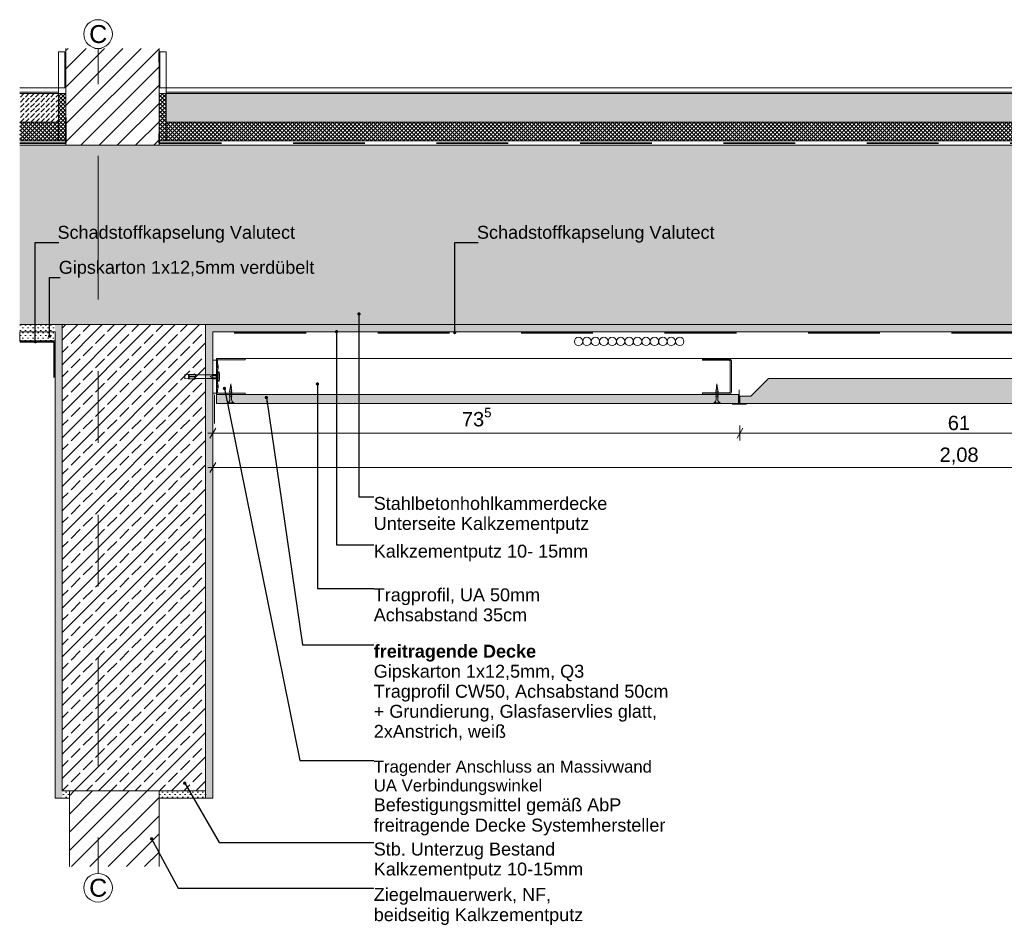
# Model space of a CAD drawing. Header units: metres. Extents: x 5.74 to 12.05, y 5.53 to 7.98.
# Tile 1 of 5: x 5.74 to 7.11, y 5.53 to 6.79. Entities that reach past the tile are written whole.
import ezdxf

# ---------------------------------------------------------------- set-up
doc = ezdxf.new("R2010")
doc.units = ezdxf.units.M
doc.header["$MEASUREMENT"] = 0
for name, pattern in [('Strichlinie doppelt', [0.109361, 0.052917, -0.021167, 0.014111, -0.021167]), ('Strichlinie eng', [0.023, 0.015, -0.008]), ('Wipeout_Contour', [1, 0, -1])]:
    doc.linetypes.add(name, pattern=pattern)
for name, color, linetype in [('152 - Bemaßung_ Beschriftung.Ausbau', 7, 'Continuous'), ('301 - Elemente.Linie', 7, 'Continuous'), ('451 - Universal.Achsen Raster', 7, 'Continuous'), ('603 - Struktur.Bodenplatte_ Decke Roh', 7, 'Continuous'), ('605 - Struktur.Wand Innen', 7, 'Continuous'), ('608 - Struktur.Träger', 7, 'Continuous'), ('650 - Abdeckung.Fußboden Aufbau', 7, 'Continuous'), ('653 - Abdeckung.TB Verkofferung', 7, 'Continuous'), ('804 - HKLSE.Elektrik', 7, 'Continuous'), ('Neubau_301 - Elemente.Linie', 7, 'Continuous'), ('Neubau_651 - Abdeckung.Decke abgehängt_ bekleidet', 7, 'Continuous'), ('Neubau_653 - Abdeckung.TB Verkofferung', 7, 'Continuous'), ('Neubau_660 - Unterkonstruktion.Trockenbau', 7, 'Continuous')]:
    doc.layers.add(name, color=color, linetype=linetype)
doc.styles.add('ERSTELLTER_STIL_1', font='txt')
doc.styles.add('ERSTELLTER_STIL_2', font='txt')
doc.dimstyles.new('ERSTELLTER_STIL__1', dxfattribs={"dimtxt": 0.02, "dimasz": 0.01064, "dimexe": 0.18, "dimexo": 0.0625, "dimgap": 0, "dimtad": 1, "dimtih": 1, "dimtoh": 1, "dimzin": 0, "dimdsep": 46, "dimtxsty": 'ERSTELLTER_STIL_1', "dimblk": 'ARROWHEAD_2', "dimblk1": 'ARROWHEAD_2', "dimblk2": 'ARROWHEAD_2', "dimcen": 0.09, "dimse1": 1, "dimse2": 1, "dimclrd": 7, "dimclre": 7, "dimclrt": 7, "dimazin": 0, "dimtfac": 1, "dimtdec": 4, "dimtmove": 0, "dimatfit": 3, "dimfxl": 1, "dimtolj": 1, "dimtzin": 0, "dimarcsym": 0})
doc.dimstyles.new('ERSTELLTER_STIL__3', dxfattribs={"dimtxt": 0.18, "dimasz": 0.00912, "dimexe": 0.18, "dimexo": 0.0625, "dimgap": 0, "dimtad": 0, "dimtih": 1, "dimtoh": 1, "dimdec": 4, "dimzin": 0, "dimdsep": 46, "dimcen": 0.09, "dimadec": 0, "dimazin": 0, "dimtfac": 1, "dimtdec": 4, "dimtmove": 0, "dimatfit": 3, "dimldrblk": 'ARROWHEAD_11', "dimfxl": 1, "dimtolj": 1, "dimtzin": 0, "dimarcsym": 0})
pattern_1 = [(45, (0, 0), (-0.0028284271, 0.0028284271), []), (135, (0, 0), (0.0028284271, 0.0028284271), [])]
pattern_2 = [(45, (0, 0), (-0.016970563, 0.016970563), []), (45, (-0.008485, 0.008485), (-0.016970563, 0.016970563), [0.018, -0.006])]
pattern_3 = [(45, (0, 0), (-0.003535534, 0.003535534), [0, -0.005])]
pattern_4 = [(45, (0, 0), (-0.01272792, 0.01272792), [])]
pattern_5 = [(45, (0, 0), (-0.007071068, 0.007071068), [0.0075, -0.0025]), (45, (3e-18, 0.007071), (-0.007071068, 0.007071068), [0.0075, -0.0025])]

# ---------------------------------------------------------------- blocks, each defined once
blk = doc.blocks.new('*D1')
at = {"layer": '152 - Bemaßung_ Beschriftung.Ausbau', "color": 7, "linetype": 'Continuous', "lineweight": 5}
for p, q in [((6.0031, 6.1659), (6.01, 6.1659)), ((6.014, 6.1729), (6.0059, 6.1589)), ((6.01, 6.1554), (6.01, 6.1764)), ((6.01, 6.1659), (8.09, 6.1659)), ((8.0859, 6.1589), (8.094, 6.1729)), ((8.09, 6.1554), (8.09, 6.1764)), ((8.09, 6.1659), (8.0968, 6.1659))]:
    blk.add_line(p, q, dxfattribs=at)
at = {"layer": '152 - Bemaßung_ Beschriftung.Ausbau', "color": 7, "lineweight": 5, "insert": (7.0234, 6.1699), "char_height": 0.02, "attachment_point": 7, "style": 'ERSTELLTER_STIL_1'}
blk.add_mtext('\\A1;{\\pql;\\fArial|b0|i0|c0|p38;2,08}', dxfattribs=at)
blk = doc.blocks.new('ARROWHEAD_2')
at = {"color": 0, "linetype": 'Continuous', "lineweight": 0}
for p, q in [((0, 0), (-1, 0)), ((-0.38, -0.66), (0.38, 0.66))]:
    blk.add_line(p, q, dxfattribs=at)
blk = doc.blocks.new('*D9')
at = {"layer": '152 - Bemaßung_ Beschriftung.Ausbau', "color": 7, "linetype": 'Continuous', "lineweight": 5}
for p, q in [((6.014, 6.2207), (6.0059, 6.2067)), ((6.01, 6.2032), (6.01, 6.2242)), ((6.749, 6.2207), (6.7409, 6.2067)), ((6.745, 6.2032), (6.745, 6.2242)), ((6.0031, 6.2137), (6.01, 6.2137)), ((6.01, 6.2137), (6.745, 6.2137))]:
    blk.add_line(p, q, dxfattribs=at)
at = {"layer": '152 - Bemaßung_ Beschriftung.Ausbau', "color": 7, "lineweight": 5, "insert": (6.3573, 6.2173), "char_height": 0.02, "attachment_point": 7, "style": 'ERSTELLTER_STIL_1'}
blk.add_mtext('\\A1;{\\pql;\\fArial|b0|i0|c0|p38;73\\fArial|b0|i0|c0|p38;\\A1{\\H.66x;\\S5^  ;}}', dxfattribs=at)
blk = doc.blocks.new('*D10')
at = {"layer": '152 - Bemaßung_ Beschriftung.Ausbau', "color": 7, "linetype": 'Continuous', "lineweight": 5}
for p, q in [((6.749, 6.2207), (6.7409, 6.2067)), ((6.745, 6.2032), (6.745, 6.2242)), ((7.359, 6.2207), (7.3509, 6.2067)), ((7.355, 6.2032), (7.355, 6.2242)), ((6.745, 6.2137), (7.355, 6.2137))]:
    blk.add_line(p, q, dxfattribs=at)
at = {"layer": '152 - Bemaßung_ Beschriftung.Ausbau', "color": 7, "lineweight": 5, "insert": (7.0348, 6.2177), "char_height": 0.02, "attachment_point": 7, "style": 'ERSTELLTER_STIL_1'}
blk.add_mtext('\\A1;{\\pql;\\fArial|b0|i0|c0|p38;61}', dxfattribs=at)
blk = doc.blocks.new('ARROWHEAD_11')
at = {"color": 0, "linetype": 'Continuous', "lineweight": 0}
blk.add_line((0, 0), (-1, 0), dxfattribs=at)
at = {"color": 0, "linetype": 'Continuous', "lineweight": 0, "const_width": 0.25, "flags": 128}
blk.add_lwpolyline([(-0.125, 0, 1), (0.125, 0, 1)], format="xyb", close=True, dxfattribs=at)

msp = doc.modelspace()

# ---------------------------------------------------------------- hatches: boundary and pattern name
at = {"layer": '603 - Struktur.Bodenplatte_ Decke Roh', "linetype": 'Continuous', "lineweight": 5}
h = msp.add_hatch(dxfattribs=at)
h.set_pattern_fill('Beton__Stahlbeton_0001', style=0, pattern_type=2)
h.set_pattern_definition(pattern_2)
h.paths.add_polyline_path([(5.7407, 6.365), (5.79, 6.365), (6.01, 6.365), (8.09, 6.365), (8.51, 6.365), (8.554, 6.365), (8.554, 6.615), (5.7407, 6.615)])
h = msp.add_hatch(dxfattribs=at)
h.set_pattern_fill('Gips_0001', style=0, pattern_type=2)
h.set_pattern_definition(pattern_3)
h.paths.add_polyline_path([(5.7407, 6.355), (5.79, 6.355), (5.79, 6.365), (5.7407, 6.365)])
h = msp.add_hatch(dxfattribs=at)
h.set_pattern_fill('Gips_0001', style=0, pattern_type=2)
h.set_pattern_definition(pattern_3)
h.paths.add_polyline_path([(6.01, 6.365), (6.01, 6.355), (8.09, 6.355), (8.09, 6.365)])
at = {"layer": '608 - Struktur.Träger', "linetype": 'Continuous', "lineweight": 5}
h = msp.add_hatch(dxfattribs=at)
h.set_pattern_fill('Gips_0001', style=0, pattern_type=2)
h.set_pattern_definition(pattern_3)
h.paths.add_polyline_path([(5.79, 6.365), (5.79, 5.705), (5.8, 5.705), (5.8, 5.715), (5.8, 6.365)])
h = msp.add_hatch(dxfattribs=at)
h.set_pattern_fill('Beton__Stahlbeton_0001', style=0, pattern_type=2)
h.set_pattern_definition(pattern_2)
h.paths.add_polyline_path([(5.8, 6.365), (5.8, 5.715), (5.81, 5.715), (5.935, 5.715), (6, 5.715), (6, 6.365)])
h = msp.add_hatch(dxfattribs=at)
h.set_pattern_fill('Gips_0001', style=0, pattern_type=2)
h.set_pattern_definition(pattern_3)
h.paths.add_polyline_path([(6.01, 6.365), (6, 6.365), (6, 5.715), (6, 5.705), (6.01, 5.705)])
h = msp.add_hatch(dxfattribs=at)
h.set_pattern_fill('Gips_0001', style=0, pattern_type=2)
h.set_pattern_definition(pattern_3)
h.paths.add_polyline_path([(5.8, 5.705), (5.81, 5.705), (5.81, 5.715), (5.8, 5.715)])
h = msp.add_hatch(dxfattribs=at)
h.set_pattern_fill('Gips_0001', style=0, pattern_type=2)
h.set_pattern_definition(pattern_3)
h.paths.add_polyline_path([(5.935, 5.705), (6, 5.705), (6, 5.715), (5.935, 5.715)])
at = {"layer": '650 - Abdeckung.Fußboden Aufbau', "linetype": 'Continuous', "lineweight": 5}
h = msp.add_hatch(dxfattribs=at)
h.set_pattern_fill('Beton__unbewehrt_0001', color=1, style=0, pattern_type=2)
h.set_pattern_definition(pattern_5)
h.paths.add_polyline_path([(5.795, 6.687), (5.7407, 6.687), (5.7407, 6.647), (5.795, 6.647)])
h = msp.add_hatch(dxfattribs=at)
h.set_pattern_fill('Dämmung__hart_2_0001', color=1, style=0, pattern_type=2)
h.set_pattern_definition(pattern_1)
h.paths.add_polyline_path([(5.805, 6.621), (5.795, 6.621), (5.795, 6.687), (5.805, 6.687)])
h = msp.add_hatch(dxfattribs=at)
h.set_pattern_fill('Dämmung__hart_2_0001', color=1, style=0, pattern_type=2)
h.set_pattern_definition(pattern_1)
h.paths.add_polyline_path([(5.935, 6.621), (5.945, 6.621), (5.945, 6.687), (5.935, 6.687)])
h = msp.add_hatch(dxfattribs=at)
h.set_pattern_fill('Beton__unbewehrt_0001', color=1, style=0, pattern_type=2)
h.set_pattern_definition(pattern_5)
h.paths.add_polyline_path([(5.945, 6.687), (5.945, 6.647), (8.085, 6.647), (8.085, 6.687)])
h = msp.add_hatch(dxfattribs=at)
h.set_pattern_fill('Dämmung__hart_2_0001', color=1, style=0, pattern_type=2)
h.set_pattern_definition(pattern_1)
h.paths.add_polyline_path([(5.795, 6.647), (5.7407, 6.647), (5.7407, 6.621), (5.795, 6.621)])
h = msp.add_hatch(dxfattribs=at)
h.set_pattern_fill('Dämmung__hart_2_0001', color=1, style=0, pattern_type=2)
h.set_pattern_definition(pattern_1)
h.paths.add_polyline_path([(5.945, 6.647), (5.945, 6.621), (8.085, 6.621), (8.085, 6.647)])
at = {"layer": '804 - HKLSE.Elektrik', "linetype": 'Continuous', "lineweight": 0, "true_color": 0x202020}
msp.add_hatch(color=250, dxfattribs=at).paths.add_polyline_path([(7.34, 6.265), (7.325, 6.29), (6.785, 6.29), (6.76, 6.265), (6.745, 6.265), (6.745, 6.255), (7.355, 6.255), (7.355, 6.265)])
at = {"layer": 'Neubau_651 - Abdeckung.Decke abgehängt_ bekleidet', "linetype": 'Continuous', "lineweight": 5}
h = msp.add_hatch(dxfattribs=at)
h.set_pattern_fill('Gips_0001', style=0, pattern_type=2)
h.set_pattern_definition(pattern_3)
h.paths.add_polyline_path([(6.743, 6.2675), (6.015, 6.2675), (6.015, 6.255), (6.743, 6.255)])
at = {"layer": 'Neubau_653 - Abdeckung.TB Verkofferung', "linetype": 'Continuous', "lineweight": 5}
h = msp.add_hatch(dxfattribs=at)
h.set_pattern_fill('Gips_0001', style=0, pattern_type=2)
h.set_pattern_definition(pattern_3)
h.paths.add_polyline_path([(5.7407, 6.3425), (5.79, 6.3425), (5.79, 6.355), (5.7407, 6.355)])

# ---------------------------------------------------------------- linework, layer by layer
at = {"layer": '301 - Elemente.Linie', "color": 1, "linetype": 'Continuous', "lineweight": 5}
for p, q in [((5.9769, 6.293), (5.9769, 6.2955)), ((5.9769, 6.2895), (5.9769, 6.292)), ((5.9859, 6.292), (5.9859, 6.293)), ((6.0098, 6.294), (6.0173, 6.294)), ((6.0173, 6.291), (6.0098, 6.291)), ((6.0127, 6.2932), (6.0137, 6.2932)), ((6.0127, 6.2902), (6.0137, 6.2902))]:
    msp.add_line(p, q, dxfattribs=at)
at = {"layer": '301 - Elemente.Linie', "color": 92, "linetype": 'Strichlinie eng', "lineweight": 35, "true_color": 0x00be00, "flags": 128}
for points in [[(8.09, 6.3036), (8.09, 6.3536), (6.01, 6.3536), (6.01, 6.3036)], [(5.789, 6.2911), (5.789, 6.3411), (5.7407, 6.3411)]]:
    msp.add_lwpolyline(points, dxfattribs=at)
at = {"layer": '301 - Elemente.Linie', "color": 1, "linetype": 'Continuous', "lineweight": 5}
for points in [[(5.9759, 6.29), (5.9709, 6.2895), (5.9709, 6.2955), (5.9759, 6.295)], [(5.9849, 6.2955), (5.9847, 6.2965), (5.9819, 6.2955)], [(5.9849, 6.2895), (5.9847, 6.2885), (5.9819, 6.2895)]]:
    msp.add_lwpolyline(points, dxfattribs=at)
for points in [[(5.9859, 6.293), (5.9859, 6.2955), (5.9759, 6.2955), (5.9759, 6.293)], [(5.9759, 6.2895), (5.9759, 6.292), (5.9859, 6.292), (5.9859, 6.2895)]]:
    msp.add_lwpolyline(points, close=True, dxfattribs=at)
at = {"layer": '301 - Elemente.Linie', "color": 1, "linetype": 'Continuous', "lineweight": 5, "flags": 128}
for points in [[(6.0173, 6.2955), (6.0098, 6.2955), (6.0067, 6.295), (5.9859, 6.295)], [(6.0173, 6.2895), (6.0098, 6.2895), (6.0067, 6.29), (5.9859, 6.29)]]:
    msp.add_lwpolyline(points, dxfattribs=at)
msp.add_lwpolyline([(6.0067, 6.29), (6.0098, 6.291), (6.0069, 6.2923, -0.659396), (6.0069, 6.2927), (6.0098, 6.294), (6.0067, 6.295)], format="xyb", dxfattribs=at)
at = {"layer": '301 - Elemente.Linie', "color": 1, "linetype": 'Continuous', "lineweight": 5}
msp.add_lwpolyline([(6.019, 6.2865), (6.0192, 6.2894, 0.038322), (6.0192, 6.2956), (6.019, 6.2985, 0.39195), (6.0185, 6.299), (6.0178, 6.299, 0.414214), (6.0173, 6.2985), (6.0173, 6.2865, 0.414214), (6.0178, 6.286), (6.0185, 6.286, 0.39195)], format="xyb", close=True, dxfattribs=at)
at = {"layer": '451 - Universal.Achsen Raster', "color": 160, "linetype": 'Strichlinie doppelt', "lineweight": 9, "true_color": 0x3232ff}
msp.add_line((5.85, 6.5), (5.85, 5.85), dxfattribs=at)
at = {"layer": '451 - Universal.Achsen Raster', "color": 160, "linetype": 'Continuous', "lineweight": 9, "true_color": 0x3232ff}
msp.add_circle((5.85, 5.58), 0.02, dxfattribs=at)
at = {"layer": '451 - Universal.Achsen Raster', "color": 160, "linetype": 'Strichlinie doppelt', "lineweight": 9, "true_color": 0x3232ff}
for p in [(5.85, 6.5), (5.85, 6.5), (5.85, 5.85), (5.85, 5.85)]:
    msp.add_point(p, dxfattribs=at)
at = {"layer": '603 - Struktur.Bodenplatte_ Decke Roh', "color": 7, "linetype": 'Continuous', "lineweight": 5}
for p, q in [((5.79, 6.355), (5.7407, 6.355)), ((8.09, 6.355), (6.01, 6.355))]:
    msp.add_line(p, q, dxfattribs=at)
at = {"layer": '603 - Struktur.Bodenplatte_ Decke Roh', "color": 7, "linetype": 'Continuous', "lineweight": 13, "flags": 128}
msp.add_lwpolyline([(8.095, 6.365), (8.09, 6.365), (6.01, 6.365), (6, 6.365), (5.8, 6.365), (5.79, 6.365), (5.7407, 6.365)], dxfattribs=at)
at = {"layer": '605 - Struktur.Wand Innen', "color": 1, "linetype": 'Continuous', "lineweight": 13, "flags": 128}
for points in [[(5.795, 6.695), (5.795, 6.647)], [(5.945, 6.695), (5.945, 6.647)]]:
    msp.add_lwpolyline(points, dxfattribs=at)
at = {"layer": '608 - Struktur.Träger', "color": 7, "linetype": 'Continuous', "lineweight": 13}
for p, q in [((5.8, 6.365), (5.8, 5.715)), ((6, 6.365), (6, 5.715))]:
    msp.add_line(p, q, dxfattribs=at)
at = {"layer": '608 - Struktur.Träger', "color": 7, "linetype": 'Continuous', "lineweight": 5}
for p, q in [((5.79, 6.355), (5.79, 5.705)), ((6.01, 6.355), (6.01, 6.2945)), ((6.01, 6.255), (6.01, 5.705)), ((6, 5.715), (6, 5.705))]:
    msp.add_line(p, q, dxfattribs=at)
at = {"layer": '608 - Struktur.Träger', "color": 7, "linetype": 'Continuous', "lineweight": 5, "flags": 128}
msp.add_lwpolyline([(6.01, 6.2945), (6.01, 6.2675), (6.01, 6.255)], dxfattribs=at)
at = {"layer": '650 - Abdeckung.Fußboden Aufbau', "color": 1, "linetype": 'Continuous', "lineweight": 13}
for p, q in [((5.7407, 6.695), (5.795, 6.695)), ((5.7407, 6.689), (5.795, 6.689)), ((5.7407, 6.687), (5.795, 6.687)), ((8.085, 6.695), (5.945, 6.695)), ((8.085, 6.689), (5.945, 6.689)), ((8.085, 6.687), (5.945, 6.687)), ((5.7407, 6.647), (5.795, 6.647)), ((8.085, 6.647), (5.945, 6.647))]:
    msp.add_line(p, q, dxfattribs=at)
at = {"layer": '650 - Abdeckung.Fußboden Aufbau', "color": 1, "linetype": 'Continuous', "lineweight": 9, "flags": 128}
for points in [[(5.805, 6.621), (5.795, 6.621), (5.795, 6.687), (5.805, 6.687)], [(5.935, 6.621), (5.945, 6.621), (5.945, 6.687), (5.935, 6.687)]]:
    msp.add_lwpolyline(points, close=True, dxfattribs=at)
at = {"layer": '653 - Abdeckung.TB Verkofferung', "color": 1, "linetype": 'Continuous', "lineweight": 13}
msp.add_line((6.0123, 6.2273), (6.0123, 6.2673), dxfattribs=at)
at = {"layer": '804 - HKLSE.Elektrik', "color": 92, "linetype": 'Continuous', "lineweight": 13, "true_color": 0x00be00}
for centre in [(6.52, 6.3415), (6.5317, 6.3415), (6.5435, 6.3415), (6.5552, 6.3415), (6.567, 6.3415), (6.5787, 6.3415), (6.5905, 6.3415), (6.6022, 6.3415), (6.614, 6.3415), (6.6258, 6.3415), (6.6375, 6.3415), (6.6493, 6.3415), (6.661, 6.3415)]:
    msp.add_circle(centre, 0.00588, dxfattribs=at)
at = {"layer": 'Neubau_301 - Elemente.Linie', "color": 1, "linetype": 'Continuous', "lineweight": 13, "flags": 128}
msp.add_lwpolyline([(6.785, 6.29), (7.325, 6.29), (7.34, 6.265), (7.355, 6.265), (7.355, 6.255), (6.745, 6.255), (6.745, 6.265), (6.76, 6.265)], close=True, dxfattribs=at)
at = {"layer": 'Neubau_301 - Elemente.Linie', "color": 1, "linetype": 'Continuous', "lineweight": 18, "flags": 128}
msp.add_lwpolyline([(6.744, 6.274), (6.744, 6.254), (6.754, 6.254), (6.734, 6.254)], dxfattribs=at)
at = {"layer": 'Neubau_651 - Abdeckung.Decke abgehängt_ bekleidet', "color": 1, "linetype": 'Continuous', "lineweight": 5}
for p, q in [((6.015, 6.255), (6.015, 6.3175)), ((8.085, 6.3175), (6.015, 6.3175)), ((6.743, 6.2675), (6.015, 6.2675)), ((6.743, 6.255), (6.743, 6.2675)), ((6.743, 6.255), (6.015, 6.255))]:
    msp.add_line(p, q, dxfattribs=at)
at = {"layer": 'Neubau_653 - Abdeckung.TB Verkofferung', "color": 1, "linetype": 'Continuous', "lineweight": 9, "flags": 128}
msp.add_lwpolyline([(5.7407, 6.3425), (5.79, 6.3425), (5.79, 6.355), (5.7407, 6.355)], close=True, dxfattribs=at)
at = {"layer": 'Neubau_660 - Unterkonstruktion.Trockenbau', "color": 1, "linetype": 'Continuous', "lineweight": 5}
for p, q in [((6.0366, 6.2752), (6.0332, 6.2744)), ((6.0363, 6.2774), (6.0337, 6.2769)), ((6.0359, 6.2796), (6.0341, 6.2794)), ((6.7113, 6.2752), (6.7148, 6.2744)), ((6.7117, 6.2774), (6.7143, 6.2769)), ((6.712, 6.2796), (6.7138, 6.2794)), ((6.037, 6.2728), (6.033, 6.2718)), ((6.037, 6.2702), (6.033, 6.2692)), ((6.037, 6.2676), (6.033, 6.2666)), ((6.037, 6.265), (6.033, 6.264)), ((6.711, 6.2728), (6.715, 6.2718)), ((6.711, 6.2702), (6.715, 6.2692)), ((6.711, 6.2676), (6.715, 6.2666)), ((6.711, 6.265), (6.715, 6.264)), ((6.0392, 6.256), (6.0307, 6.256)), ((6.7087, 6.256), (6.7172, 6.256))]:
    msp.add_line(p, q, dxfattribs=at)
at = {"layer": 'Neubau_660 - Unterkonstruktion.Trockenbau', "color": 1, "linetype": 'Continuous', "lineweight": 5, "flags": 128}
msp.add_lwpolyline([(6.015, 6.3155), (6.01, 6.3155), (6.01, 6.2695), (6.015, 6.2695)], close=True, dxfattribs=at)
for points in [[(6.055, 6.2675), (6.017, 6.2675, -0.414214), (6.015, 6.2695), (6.015, 6.275, -0.156603), (6.0156, 6.2771, 0.156603), (6.016, 6.2781), (6.016, 6.2799, 0.156603), (6.0156, 6.2809, -0.156603), (6.015, 6.283), (6.015, 6.302, -0.156603), (6.0156, 6.3041, 0.156603), (6.016, 6.3051), (6.016, 6.3069, 0.156603), (6.0156, 6.3079, -0.156603), (6.015, 6.31), (6.015, 6.3155, -0.414214), (6.017, 6.3175), (6.055, 6.3175), (6.055, 6.3158), (6.017, 6.3158, 0.414214), (6.0167, 6.3155), (6.0167, 6.31, 0.156603), (6.0171, 6.309, -0.156603), (6.0177, 6.3069), (6.0177, 6.3051, -0.156603), (6.0171, 6.303, 0.156603), (6.0167, 6.302), (6.0167, 6.283, 0.156603), (6.0171, 6.282, -0.156603), (6.0177, 6.2799), (6.0177, 6.2781, -0.156603), (6.0171, 6.276, 0.156603), (6.0167, 6.275), (6.0167, 6.2695, 0.414214), (6.017, 6.2693), (6.055, 6.2693)], [(6.693, 6.2681), (6.7302, 6.2681, 0.414214), (6.733, 6.2709), (6.733, 6.3141, 0.414214), (6.7302, 6.3169), (6.693, 6.3169), (6.693, 6.3152), (6.7302, 6.3152, -0.414214), (6.7312, 6.3141), (6.7312, 6.2709, -0.414214), (6.7302, 6.2698), (6.693, 6.2698)], [(6.0339, 6.2731), (6.0339, 6.2605, -0.304192), (6.0307, 6.256), (6.0307, 6.255), (6.0392, 6.255), (6.0392, 6.256, -0.304191), (6.0361, 6.2605), (6.0361, 6.2731), (6.035, 6.2822)], [(6.7141, 6.2731), (6.7141, 6.2605, 0.304192), (6.7172, 6.256), (6.7172, 6.255), (6.7087, 6.255), (6.7087, 6.256, 0.304191), (6.7118, 6.2605), (6.7118, 6.2731), (6.713, 6.2822)]]:
    msp.add_lwpolyline(points, format="xyb", close=True, dxfattribs=at)

# ---------------------------------------------------------------- texts
at = {"layer": '152 - Bemaßung_ Beschriftung.Ausbau', "color": 7, "linetype": 'Continuous', "lineweight": 9, "char_height": 0.018, "style": 'ERSTELLTER_STIL_1'}
for s, insert, attachment_point in [('\\A1;{\\pqr;\\fArial|b0|i0|c0|p38;Schadstoffkapselung\\fArial|b0|i0|c0|p38; \\fArial|b0|i0|c0|p38;Valutect}', (6.1247, 6.4792), 9), ('\\A1;{\\pqr;\\fArial|b0|i0|c0|p38;Schadstoffkapselung\\fArial|b0|i0|c0|p38; \\fArial|b0|i0|c0|p38;Valutect}', (6.7096, 6.4792), 9), ('\\A1;{\\pqr;\\fArial|b0|i0|c0|p38;Gipskarton 1x12,5mm\\fArial|b0|i0|c0|p38; verdübelt}', (6.1516, 6.4304), 9), ('\\A1;{\\pql;\\fArial|b0|i0|c0|p38;Kalkzementputz 10- 15mm}', (6.2344, 6.0582), 1)]:
    msp.add_mtext(s, dxfattribs=dict(at, insert=insert, attachment_point=attachment_point))
at = {"layer": '152 - Bemaßung_ Beschriftung.Ausbau', "color": 7, "linetype": 'Continuous', "lineweight": 9, "attachment_point": 1}
for s, insert, char_height, line_spacing_factor, style in [('\\A1;{\\pql;\\fArial|b0|i0|c0|p38;Stahlbetonhohlkammerdecke\\P\\pql;\\fArial|b0|i0|c0|p38;Unterseite Kalkzementputz}', (6.2344, 6.1247), 0.018, 0.9307, 'ERSTELLTER_STIL_1'), ('\\A1;{\\pql;\\fArial|b0|i0|c0|p38;Tragprofil, \\fArial|b0|i0|c0|p38;UA\\fArial|b0|i0|c0|p38; 50mm\\P\\pql;\\fArial|b0|i0|c0|p38;Achsabstand \\fArial|b0|i0|c0|p38;35\\fArial|b0|i0|c0|p38;cm}', (6.2344, 5.9973), 0.018, 0.931204, 'ERSTELLTER_STIL_1'), ('\\A1;{\\pql;\\fArial|b1|i0|c0|p38;freitragende Decke\\P\\pql;\\fArial|b0|i0|c0|p38;Gipskarton 1x12,5mm, Q3\\P\\pql;\\fArial|b0|i0|c0|p38;Tragprofil CW50\\fArial|b0|i0|c0|p38;, Achsabstand 50cm\\P\\pql;\\fArial|b0|i0|c0|p38;+ Grundierung, Glasfaservlies glatt, \\P\\pql;\\fArial|b0|i0|c0|p38;2xAnstrich, weiß}', (6.2344, 5.9187), 0.018, 0.930719, 'ERSTELLTER_STIL_2'), ('\\A1;{\\pql;\\fArial|b0|i0|c0|p38;Tragender Anschluss an Massivwand\\P\\pql;\\fArial|b0|i0|c0|p38;UA Verbindungswinkel\\P\\pql;\\fArial|b0|i0|c0|p38;\\H1.077287x;Befestigungsmittel gemäß AbP\\P\\pql;\\fArial|b0|i0|c0|p38;freitragende Decke\\fArial|b0|i0|c0|p38; Systemhersteller}', (6.2344, 5.7572), 0.016709, 0.944152, 'ERSTELLTER_STIL_1'), ('\\A1;{\\pql;\\fArial|b0|i0|c0|p38;Stb. Unterzug Bestand\\P\\pql;\\fArial|b0|i0|c0|p38;Kalkzementputz 10-15mm}', (6.2344, 5.6429), 0.018, 0.9285, 'ERSTELLTER_STIL_1'), ('\\A1;{\\pql;\\fArial|b0|i0|c0|p38;Ziegelmauerwerk, NF,\\P\\pql;\\fArial|b0|i0|c0|p38;beidseitig Kalkzementputz}', (6.2344, 5.5796), 0.018, 0.940037, 'ERSTELLTER_STIL_1')]:
    msp.add_mtext(s, dxfattribs=dict(at, insert=insert, char_height=char_height, line_spacing_factor=line_spacing_factor, style=style))
at = {"layer": '451 - Universal.Achsen Raster', "color": 160, "lineweight": 9, "true_color": 0x3232ff, "char_height": 0.025, "attachment_point": 1, "style": 'ERSTELLTER_STIL_1'}
for insert in [(5.8376, 6.7825), (5.8376, 5.5925)]:
    msp.add_mtext('\\A1;{\\pql;\\pt0;\\fArial|b0|i0|c0|p38;C}', dxfattribs=dict(at, insert=insert))

# ---------------------------------------------------------------- dimensions: what is measured, and where the dimension line sits
at = {"layer": '152 - Bemaßung_ Beschriftung.Ausbau', "color": 7, "linetype": 'Continuous', "lineweight": 5}
for base, p1, p2, picture, middle in [((6.74496, 6.21369), (6.00998, 6.355), (6.74496, 6.265), '*D9', (6.39955, 6.22769)), ((7.355, 6.2137), (6.745, 6.265), (7.355, 6.265), '*D10', (7.05, 6.2277)), ((8.09, 6.1659), (6.01, 6.2309), (8.09, 6.2309), '*D1', (7.0494, 6.1799))]:
    dim = msp.add_linear_dim(base=base, p1=p1, p2=p2, dimstyle='ERSTELLTER_STIL__1', dxfattribs=at)
    dim.commit()
    dim.dimension.update_dxf_attribs({"geometry": picture, "text_midpoint": middle, "dimtype": 160})

# ---------------------------------------------------------------- leaders
at = {"layer": '152 - Bemaßung_ Beschriftung.Ausbau', "color": 7, "linetype": 'Continuous', "lineweight": 9, "annotation_type": 0, "has_hookline": 1, "hookline_direction": 0}
for points, text_width in [([(5.7625, 6.3411), (5.7625, 6.4792), (5.7951, 6.4792)], 0.3297), ([(6.3474, 6.3539), (6.3474, 6.4792), (6.38, 6.4792)], 0.3297), ([(5.7825, 6.3488), (5.7825, 6.4304), (5.797, 6.4304)], 0.3546), ([(6.2138, 6.3798), (6.2138, 6.1247), (6.2344, 6.1247)], 0.3232), ([(6.1825, 6.355), (6.1825, 6.0582), (6.2344, 6.0582)], 0.2954), ([(6.0262, 6.276), (6.1314, 5.7572), (6.2344, 5.7572)], 0.4065), ([(6.1559, 6.2822), (6.1559, 5.9973), (6.2344, 5.9973)], 0.2296), ([(6.0847, 6.2633), (6.1351, 5.9187), (6.2344, 5.9187)], 0.4083), ([(5.9708, 5.7257), (6.0187, 5.6429), (6.2344, 5.6429)], 0.2884)]:
    msp.add_leader(points, dimstyle='ERSTELLTER_STIL__3', dxfattribs=dict(at, text_width=text_width))

# ---------------------------------------------------------------- next in the draw order: wipeouts: each hides what was drawn before it
at = {"color": 254, "linetype": 'Wipeout_Contour', "lineweight": 0, "ltscale": 35.620507}
msp.add_wipeout([(5.935, 6.615), (5.935, 6.75), (5.805, 6.75), (5.805, 6.615)], dxfattribs=at).dxf.layer = '605 - Struktur.Wand Innen'
at = {"color": 254, "linetype": 'Wipeout_Contour', "lineweight": 0, "ltscale": 32.678513}
msp.add_wipeout([(5.935, 5.6095), (5.935, 5.715), (5.81, 5.715), (5.81, 5.6095)], dxfattribs=at).dxf.layer = '605 - Struktur.Wand Innen'

# ---------------------------------------------------------------- next in the draw order: hatches: boundary and pattern name
at = {"layer": '605 - Struktur.Wand Innen', "linetype": 'Continuous', "lineweight": 5}
h = msp.add_hatch(dxfattribs=at)
h.set_pattern_fill('MW_Ziegel_0001', style=0, pattern_type=2)
h.set_pattern_definition(pattern_4)
h.paths.add_polyline_path([(5.935, 6.615), (5.935, 6.75), (5.805, 6.75), (5.805, 6.615)])
h = msp.add_hatch(dxfattribs=at)
h.set_pattern_fill('MW_Ziegel_0001', style=0, pattern_type=2)
h.set_pattern_definition(pattern_4)
h.paths.add_polyline_path([(5.935, 5.6095), (5.935, 5.715), (5.81, 5.715), (5.81, 5.6095)])

# ---------------------------------------------------------------- next in the draw order: linework, layer by layer
at = {"layer": '301 - Elemente.Linie', "color": 92, "linetype": 'Strichlinie eng', "lineweight": 35, "true_color": 0x00be00, "flags": 128}
for points in [[(5.7407, 6.618), (5.805, 6.618), (5.805, 6.745)], [(8.095, 6.745), (8.095, 6.618), (5.935, 6.618), (5.935, 6.745)]]:
    msp.add_lwpolyline(points, dxfattribs=at)
at = {"layer": '301 - Elemente.Linie', "color": 1, "linetype": 'Continuous', "lineweight": 13, "flags": 128}
for points in [[(5.8039, 6.695), (5.795, 6.695), (5.795, 6.745), (5.8039, 6.745)], [(5.9361, 6.695), (5.945, 6.695), (5.945, 6.745), (5.9361, 6.745)]]:
    msp.add_lwpolyline(points, close=True, dxfattribs=at)
at = {"layer": '451 - Universal.Achsen Raster', "color": 160, "linetype": 'Strichlinie doppelt', "lineweight": 9, "true_color": 0x3232ff}
for p, q in [((5.85, 6.5), (5.85, 6.75)), ((5.85, 5.85), (5.85, 5.6))]:
    msp.add_line(p, q, dxfattribs=at)
at = {"layer": '451 - Universal.Achsen Raster', "color": 160, "linetype": 'Continuous', "lineweight": 9, "true_color": 0x3232ff}
msp.add_circle((5.85, 6.77), 0.02, dxfattribs=at)
at = {"layer": '603 - Struktur.Bodenplatte_ Decke Roh', "color": 1, "linetype": 'Continuous', "lineweight": 13}
for p, q in [((5.805, 6.621), (5.7407, 6.621)), ((5.935, 6.621), (8.085, 6.621)), ((5.805, 6.615), (5.7407, 6.615)), ((5.935, 6.615), (8.085, 6.615))]:
    msp.add_line(p, q, dxfattribs=at)
at = {"layer": '603 - Struktur.Bodenplatte_ Decke Roh', "color": 7, "linetype": 'Continuous', "lineweight": 13}
for p, q in [((5.805, 6.615), (5.7407, 6.615)), ((8.095, 6.615), (5.935, 6.615))]:
    msp.add_line(p, q, dxfattribs=at)
at = {"layer": '605 - Struktur.Wand Innen', "color": 7, "linetype": 'Continuous', "lineweight": 18}
for p, q in [((5.805, 6.75), (5.805, 6.615)), ((5.935, 6.75), (5.935, 6.615)), ((5.935, 6.615), (5.805, 6.615)), ((5.81, 5.715), (5.81, 5.705)), ((5.935, 5.715), (5.81, 5.715)), ((5.935, 5.715), (5.935, 5.705)), ((5.81, 5.705), (5.81, 5.6095)), ((5.935, 5.705), (5.935, 5.6095))]:
    msp.add_line(p, q, dxfattribs=at)
at = {"layer": '608 - Struktur.Träger', "color": 7, "linetype": 'Continuous', "lineweight": 13}
for p, q in [((5.81, 5.715), (5.8, 5.715)), ((6, 5.715), (5.935, 5.715))]:
    msp.add_line(p, q, dxfattribs=at)
at = {"layer": '608 - Struktur.Träger', "color": 7, "linetype": 'Continuous', "lineweight": 5}
msp.add_line((5.79, 5.705), (5.81, 5.705), dxfattribs=at)
at = {"layer": '608 - Struktur.Träger', "color": 7, "linetype": 'Continuous', "lineweight": 5, "flags": 128}
msp.add_lwpolyline([(6.01, 5.705), (6, 5.705), (5.935, 5.705)], dxfattribs=at)

# ---------------------------------------------------------------- next in the draw order: leaders
at = {"layer": '152 - Bemaßung_ Beschriftung.Ausbau', "color": 7, "linetype": 'Continuous', "lineweight": 9, "annotation_type": 0, "has_hookline": 1, "hookline_direction": 0, "text_width": 0.2897}
msp.add_leader([(5.9246, 5.6482), (5.9617, 5.5796), (6.2344, 5.5796)], dimstyle='ERSTELLTER_STIL__3', dxfattribs=at)

doc.saveas('drawing.dxf')
